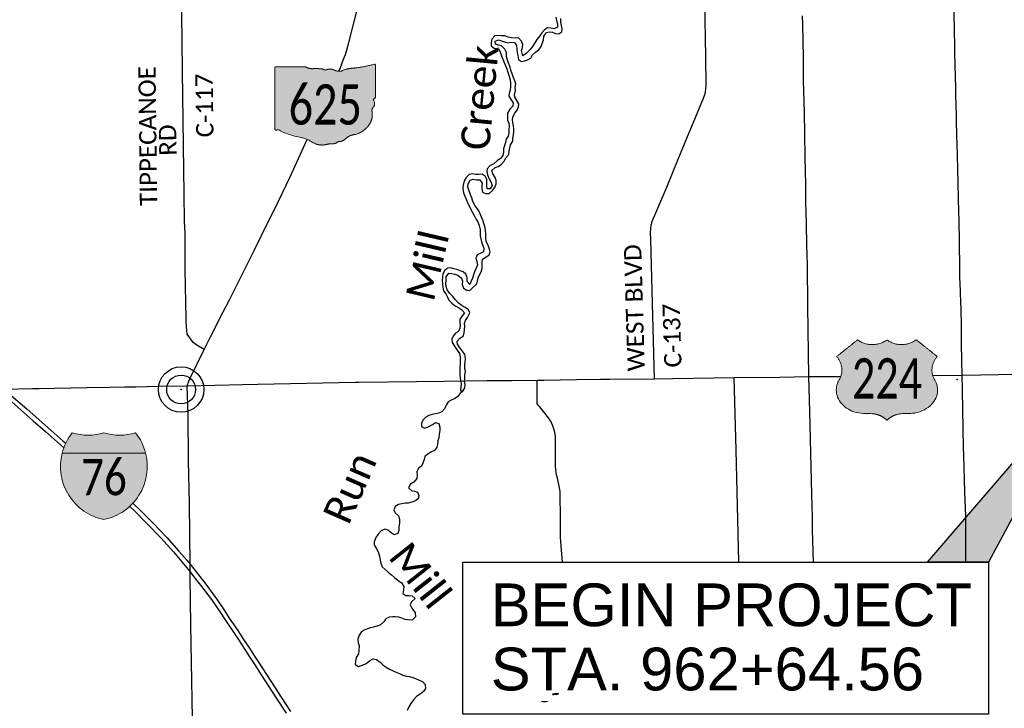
# Paper-space layout 'Title Sheet' of a CAD drawing. Header units: feet. Extents: x 0 to 34, y 0 to 22.
# Tile 13 of 47: x 2.6 to 5.8, y 17 to 19.3. Entities that reach past the tile are written whole.
import ezdxf
from ezdxf.enums import TextEntityAlignment as Align

# ---------------------------------------------------------------- set-up
doc = ezdxf.new("R2010")
doc.units = ezdxf.units.FT
doc.header["$MEASUREMENT"] = 0
for name, color, linetype in [('GM_X_County_Road', 3, 'Continuous'), ('GM_X_County_Road_Text', 3, 'Continuous'), ('GM_X_Interstate_Location', 7, 'Continuous'), ('GM_X_Interstate_Route', 1, 'Continuous'), ('GM_X_Interstate_Shield', 7, 'Continuous'), ('GM_X_Major_River', 5, 'Continuous'), ('GM_X_Major_River_Text', 5, 'Continuous'), ('GM_X_State_Location', 7, 'Continuous'), ('GM_X_State_Route', 1, 'Continuous'), ('GM_X_State_Shield', 7, 'Continuous'), ('GM_X_Unincorporated', 1, 'Continuous'), ('GM_X_Unincorporated_Location', 2, 'Continuous'), ('GM_X_US_Location', 7, 'Continuous'), ('GM_X_US_Route', 1, 'Continuous'), ('GM_X_US_Shield', 7, 'Continuous'), ('SH_Text', 7, 'Continuous')]:
    doc.layers.add(name, color=color, linetype=linetype)
doc.styles.add('Masked Slanted-Normal LS 0.50', font='ISO_FONTRIGHT.shx', dxfattribs={"height": 0.14})
doc.styles.add('Style-Calibri Light', font='calibril.ttf')
doc.styles.add('Style-Calibri Light IF', font='calibrili.ttf')

# ---------------------------------------------------------------- blocks, each defined once
blk = doc.blocks.new('Unicorp')
at = {"layer": 'GM_X_Unincorporated'}
for radius in [392.8488348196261, 249.0278639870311]:
    blk.add_circle((-3.637978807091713e-12, 0), radius, dxfattribs=at)

psp = doc.layouts.new('Title Sheet')

# ---------------------------------------------------------------- hatches: boundary and pattern name
at = {"layer": 'GM_X_Interstate_Shield', "lineweight": 0, "extrusion": (0, 0, -1)}
h = psp.add_hatch(color=1, dxfattribs=at)
edge = h.paths.add_edge_path()
edge.add_ellipse((-2.887025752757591, 17.8305556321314), major_axis=(-0.1775584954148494, 0), ratio=1, start_angle=194.1933550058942, end_angle=218.3310425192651)
edge.add_ellipse((-2.799627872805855, 18.11048640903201), major_axis=(-0.1775585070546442, 0), ratio=1, start_angle=73.00907499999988, end_angle=106.99092500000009, ccw=False)
edge.add_ellipse((-2.90340025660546, 18.11048641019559), major_axis=(-0.1775585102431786, 0), ratio=1, start_angle=73.00907708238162, end_angle=106.99092708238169, ccw=False)
edge.add_ellipse((-2.816002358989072, 17.83055563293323), major_axis=(-0.177558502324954, 0), ratio=1, start_angle=321.6689611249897, end_angle=345.806646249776)
edge.add_line((-2.988140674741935, 17.87409207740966), (-2.714887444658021, 17.87409207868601))
at = {"layer": 'GM_X_Interstate_Shield', "lineweight": 0}
h = psp.add_hatch(color=5, dxfattribs=at)
edge = h.paths.add_edge_path()
edge.add_arc((2.88702576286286, 17.83055563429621), 0.1775585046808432, 165.806646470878, 258.4630395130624)
edge.add_arc((2.816002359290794, 17.83055563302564), 0.1775585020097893, 281.536958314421, 374.1933537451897)
edge.add_line((2.988140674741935, 17.87409207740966), (2.714887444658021, 17.87409207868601))
at = {"layer": 'GM_X_State_Shield', "linetype": 'Continuous', "lineweight": 13, "extrusion": (0, 0, -1)}
h = psp.add_hatch(color=32, dxfattribs=at)
edge = h.paths.add_edge_path()
edge.add_spline(control_points=[(-3.740692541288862, 19.03915946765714), (-3.740692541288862, 19.09159383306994), (-3.740692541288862, 19.14402819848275), (-3.74108418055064, 19.14768120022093), (-3.736542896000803, 19.14718754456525), (-3.698687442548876, 19.13681507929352), (-3.658881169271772, 19.13355540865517), (-3.644424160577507, 19.13206434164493), (-3.631899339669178, 19.12609868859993), (-3.617621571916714, 19.12081406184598), (-3.604917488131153, 19.12823715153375), (-3.593473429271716, 19.13477555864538), (-3.581190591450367, 19.12929707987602), (-3.573583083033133, 19.12618240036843), (-3.568113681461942, 19.13143554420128), (-3.551430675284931, 19.13367215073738), (-3.534579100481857, 19.13249547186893), (-3.521295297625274, 19.13228921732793), (-3.510877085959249, 19.13888554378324), (-3.462583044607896, 19.13888554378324), (-3.414289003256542, 19.13888554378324), (-3.410542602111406, 19.13841202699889), (-3.411109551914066, 19.13541182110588), (-3.411109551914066, 19.03537588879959), (-3.411109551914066, 18.93533995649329), (-3.410570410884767, 18.93245705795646), (-3.414138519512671, 18.93186626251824), (-3.417552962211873, 18.93173930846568), (-3.42091271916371, 18.93224250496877), (-3.427464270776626, 18.93254211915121), (-3.430720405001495, 18.92798417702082), (-3.463103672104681, 18.9132748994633), (-3.499417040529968, 18.9066739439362), (-3.518971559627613, 18.90272594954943), (-3.533765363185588, 18.8917604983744), (-3.554207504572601, 18.87837531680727), (-3.579563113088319, 18.88430377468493), (-3.588254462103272, 18.88700208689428), (-3.597551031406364, 18.88644223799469), (-3.609094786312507, 18.88624509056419), (-3.617180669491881, 18.89283902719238), (-3.620833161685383, 18.89553049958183), (-3.625360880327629, 18.89389896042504), (-3.635492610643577, 18.89575135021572), (-3.641707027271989, 18.90241561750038), (-3.654714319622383, 18.91601444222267), (-3.676055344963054, 18.9173290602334), (-3.740018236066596, 18.93832480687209), (-3.729219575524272, 18.99295621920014), (-3.727820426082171, 19.00216590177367), (-3.735758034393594, 19.00892959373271), (-3.740415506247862, 19.01918498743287), (-3.734944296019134, 19.0291798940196), (-3.731377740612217, 19.03405541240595), (-3.73809557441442, 19.03579579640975), (-3.741097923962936, 19.0366512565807), (-3.740669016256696, 19.03917773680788), (-3.74066471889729, 19.03918145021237), (-3.740660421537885, 19.03918516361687), (-3.740676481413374, 19.03917231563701), (-3.740692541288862, 19.03915946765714)], knot_values=[0, 0, 0, 0.03333333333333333, 0.03333333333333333, 0.06666666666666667, 0.06666666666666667, 0.09999999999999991, 0.09999999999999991, 0.1333333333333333, 0.1333333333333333, 0.1666666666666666, 0.1666666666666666, 0.1999999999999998, 0.1999999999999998, 0.2333333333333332, 0.2333333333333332, 0.2666666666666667, 0.2666666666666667, 0.3, 0.3, 0.3333333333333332, 0.3333333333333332, 0.3666666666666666, 0.3666666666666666, 0.3999999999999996, 0.3999999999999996, 0.4333333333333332, 0.4333333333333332, 0.4666666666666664, 0.4666666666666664, 0.4999999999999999, 0.4999999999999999, 0.5333333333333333, 0.5333333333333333, 0.5666666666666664, 0.5666666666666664, 0.6, 0.6, 0.6333333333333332, 0.6333333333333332, 0.6666666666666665, 0.6666666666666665, 0.6999999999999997, 0.6999999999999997, 0.7333333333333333, 0.7333333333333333, 0.7666666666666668, 0.7666666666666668, 0.8, 0.8, 0.8333333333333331, 0.8333333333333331, 0.8666666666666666, 0.8666666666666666, 0.8999999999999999, 0.8999999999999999, 0.9333333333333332, 0.9333333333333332, 0.9666666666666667, 0.9666666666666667, 1, 1, 1], weights=[1, 1, 1, 0.6249693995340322, 1, 0.9935104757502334, 1, 0.9791826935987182, 1, 0.8617531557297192, 1, 0.844914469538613, 1, 0.7809197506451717, 1, 0.9920032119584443, 1, 0.9412601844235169, 1, 1, 1, 0.7094558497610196, 1, 1, 1, 0.7264816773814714, 1, 0.9933075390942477, 1, 0.8502449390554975, 1, 0.989290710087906, 1, 0.9689039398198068, 1, 0.8846157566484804, 1, 0.9753137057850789, 1, 0.917850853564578, 1, 0.8343830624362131, 1, 0.9384811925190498, 1, 0.9129281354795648, 1, 0.7843599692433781, 1, 0.9058533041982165, 1, 0.9284320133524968, 1, 0.6266506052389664, 1, 0.7764308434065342, 1, 1, 1, 1, 1], degree=2, periodic=0)
at = {"layer": 'GM_X_US_Shield', "linetype": 'Continuous', "lineweight": 13}
h = psp.add_hatch(color=32, dxfattribs=at)
edge = h.paths.add_edge_path()
edge.add_spline(control_points=[(5.319101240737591, 18.24517304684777), (5.284768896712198, 18.21770717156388), (5.250436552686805, 18.19024129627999), (5.282563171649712, 18.15353730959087), (5.258491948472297, 18.11307859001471), (5.193312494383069, 18.00210751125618), (5.346567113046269, 18.00347334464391), (5.353433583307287, 18.00347334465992), (5.360300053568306, 18.00347334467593), (5.394632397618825, 18.00347334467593), (5.415231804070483, 17.98150064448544), (5.435831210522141, 18.00347334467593), (5.47016355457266, 18.00347334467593), (5.477030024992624, 18.00347334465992), (5.483896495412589, 18.00347334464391), (5.637151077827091, 18.00210751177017), (5.571971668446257, 18.11307857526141), (5.547900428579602, 18.15353730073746), (5.580027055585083, 18.19024129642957), (5.545694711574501, 18.21770717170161), (5.511362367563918, 18.24517304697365), (5.463297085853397, 18.20748232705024), (5.415231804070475, 18.24517304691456), (5.367166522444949, 18.20748232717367), (5.319101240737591, 18.24517304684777)], knot_values=[0, 0, 0, 0.08333333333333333, 0.08333333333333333, 0.1666666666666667, 0.1666666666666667, 0.25, 0.25, 0.3333333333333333, 0.3333333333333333, 0.4166666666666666, 0.4166666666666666, 0.5, 0.5, 0.5833333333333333, 0.5833333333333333, 0.6666666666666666, 0.6666666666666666, 0.75, 0.75, 0.8333333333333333, 0.8333333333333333, 0.9166666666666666, 0.9166666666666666, 1, 1, 1], weights=[1, 1, 1, 0.8640385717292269, 1, 0.5313516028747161, 1, 1, 1, 0.8944271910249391, 1, 0.894427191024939, 1, 1, 1, 0.5313516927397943, 1, 0.8640385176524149, 1, 1, 1, 0.7141428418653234, 1, 0.7141428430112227, 1], degree=2, periodic=0)
at = {"layer": 'SH_Text', "extrusion": (0, 0, -1)}
psp.add_hatch(color=256, dxfattribs=at).paths.add_polyline_path([(-5.548131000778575, 17.51710860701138), (-6.08061233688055, 18.13537885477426), (-5.748131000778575, 17.51710860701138)])

# ---------------------------------------------------------------- linework, layer by layer
at = {"layer": 'GM_X_County_Road', "ltscale": 0.002, "flags": 128}
for points in [[(3.120652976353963, 18.31341526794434), (3.117208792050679, 18.4751785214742), (3.117025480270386, 18.59331090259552), (3.1151147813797, 18.63319227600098), (3.114650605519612, 18.72253348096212), (3.112196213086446, 18.88138362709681), (3.108548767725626, 19.12433551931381), (3.107338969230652, 19.22177005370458), (3.106359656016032, 19.3117059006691), (3.104701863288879, 19.36629200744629), (3.10403414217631, 19.41465921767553)], [(4.653655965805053, 18.11724830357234), (4.643461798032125, 18.52932472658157), (4.641884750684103, 18.57548067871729), (4.641405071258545, 18.59480157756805), (4.64182944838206, 18.60858293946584), (4.643631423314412, 18.62109174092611), (4.648189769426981, 18.63540252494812), (4.658023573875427, 18.66075315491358), (4.694957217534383, 18.74459276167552), (4.731521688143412, 18.83626094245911), (4.767421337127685, 18.92393375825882), (4.774855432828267, 18.94098169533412), (4.814365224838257, 19.03578411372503), (4.818883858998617, 19.04858682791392), (4.820954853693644, 19.05621226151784), (4.822272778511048, 19.06628527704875), (4.82312032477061, 19.07805279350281), (4.821978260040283, 19.17002112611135), (4.821218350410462, 19.23288759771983), (4.817767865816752, 19.41668766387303)], [(5.137819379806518, 19.30600299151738), (5.138494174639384, 19.27689117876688), (5.140517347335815, 19.17031750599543), (5.141234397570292, 19.09480244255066), (5.144090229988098, 18.98931990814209), (5.14520994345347, 18.91854774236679), (5.146553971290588, 18.84217641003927), (5.148569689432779, 18.75281531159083), (5.149017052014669, 18.69391318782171), (5.149465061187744, 18.66524630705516), (5.150615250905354, 18.6228011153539), (5.152340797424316, 18.55641211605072), (5.153664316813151, 18.49066305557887), (5.155654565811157, 18.3560961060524), (5.158867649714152, 18.12464572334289), (5.162062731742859, 18.01061690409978), (5.168608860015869, 17.73854510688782), (5.17009582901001, 17.66420872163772), (5.170480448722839, 17.62360653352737), (5.173230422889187, 17.51710860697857)], [(3.179777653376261, 18.21289391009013), (3.155958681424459, 18.22726871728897), (3.14810578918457, 18.2329430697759), (3.144255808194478, 18.23608407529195), (3.141165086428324, 18.23937736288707), (3.123552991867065, 18.26326029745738), (3.122724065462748, 18.27604377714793), (3.12082514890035, 18.3053270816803), (3.120652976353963, 18.31341526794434)], [(3.124599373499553, 18.0948379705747), (3.129531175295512, 18.10955449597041), (3.135510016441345, 18.12222298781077), (3.179777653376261, 18.21289391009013)], [(4.930659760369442, 17.51710860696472), (4.930594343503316, 17.51928290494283), (4.921655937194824, 17.88349890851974), (4.915204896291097, 18.12163644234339)], [(3.133841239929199, 17.48042532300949), (3.133748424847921, 17.48530948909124), (3.133497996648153, 17.49848375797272), (3.133376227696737, 17.51066263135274), (3.131394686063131, 17.70893619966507), (3.128572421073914, 17.84932353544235), (3.126969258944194, 18.00034752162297), (3.124599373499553, 18.0948379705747)], [(4.352580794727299, 17.51710860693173), (4.352549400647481, 17.51760893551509), (4.34855846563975, 17.57025218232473), (4.346367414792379, 17.59915440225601), (4.346075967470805, 17.65229271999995), (4.345484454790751, 17.74840931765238), (4.343423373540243, 17.76092060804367), (4.336063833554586, 17.79227310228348), (4.333856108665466, 17.80301842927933), (4.331206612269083, 17.81891554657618), (4.3301763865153, 17.83348730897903), (4.330470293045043, 17.9147388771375), (4.329587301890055, 17.92842768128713), (4.327379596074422, 17.9427054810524), (4.322227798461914, 17.96007467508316), (4.315456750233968, 17.97611842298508), (4.307508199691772, 17.98936605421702), (4.294996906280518, 18.00541043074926), (4.277185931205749, 18.0266059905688), (4.27380071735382, 18.03116931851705), (4.270562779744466, 18.03573204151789), (4.270120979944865, 18.04368059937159), (4.270024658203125, 18.11307707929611)], [(3.136600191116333, 17.31350870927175), (3.134064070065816, 17.46870338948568), (3.133841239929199, 17.48042532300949)], [(3.154932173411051, 15.57385312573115), (3.143623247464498, 16.88373885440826), (3.136600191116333, 17.31350870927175)]]:
    psp.add_lwpolyline(points, dxfattribs=at)
at = {"layer": 'GM_X_Interstate_Route', "flags": 128}
for points in [[(2.1, 18.39944181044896), (2.110111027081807, 18.39375236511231), (2.145642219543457, 18.37236792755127), (2.169165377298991, 18.35822120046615), (2.207492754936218, 18.33387591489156), (2.241707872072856, 18.3106813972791), (2.279871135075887, 18.28386866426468), (2.313592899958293, 18.25985211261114), (2.347314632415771, 18.23402611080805), (2.376760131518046, 18.21099688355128), (2.409659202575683, 18.18451285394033), (2.44963191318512, 18.15013310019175), (2.484998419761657, 18.11920749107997), (2.5142792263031, 18.093546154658), (2.524721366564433, 18.0840808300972), (2.547671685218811, 18.06327862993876), (2.59899494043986, 18.0188643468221), (2.638967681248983, 17.98333313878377), (2.678939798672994, 17.94796663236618), (2.718254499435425, 17.91375152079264), (2.726450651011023, 17.90633594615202)], [(2.1, 18.3817935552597), (2.120239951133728, 18.37007006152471), (2.15319306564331, 18.35001165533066), (2.189807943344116, 18.32724711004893), (2.222124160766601, 18.30559674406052), (2.253644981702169, 18.28426448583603), (2.290896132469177, 18.25720132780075), (2.327351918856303, 18.23061602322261), (2.356962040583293, 18.20753276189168), (2.38259230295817, 18.18683738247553), (2.410451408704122, 18.16375415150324), (2.444677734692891, 18.1338258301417), (2.477631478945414, 18.10517073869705), (2.501994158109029, 18.0837539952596), (2.510340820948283, 18.07641734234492), (2.511858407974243, 18.07508337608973), (2.540194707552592, 18.05056725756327), (2.580630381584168, 18.0149074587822), (2.620110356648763, 17.97988454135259), (2.660068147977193, 17.94470259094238), (2.699230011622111, 17.91031658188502), (2.72028957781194, 17.89159715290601)], [(2.936077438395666, 17.69975426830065), (2.953463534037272, 17.68330589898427), (2.991351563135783, 17.64541728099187), (3.037995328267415, 17.59638560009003), (3.078908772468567, 17.55101502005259), (3.11759281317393, 17.50564444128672), (3.133748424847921, 17.48530948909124), (3.149590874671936, 17.46536846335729), (3.168216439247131, 17.44228521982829), (3.203398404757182, 17.39500452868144), (3.234441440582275, 17.35027087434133), (3.246540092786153, 17.33196345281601), (3.271374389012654, 17.29455265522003), (3.292865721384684, 17.26175860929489), (3.312606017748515, 17.23151219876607), (3.326296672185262, 17.21017993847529), (3.345400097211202, 17.18072883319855), (3.365936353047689, 17.14888987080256), (3.390292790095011, 17.11147964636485), (3.414649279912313, 17.07375005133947), (3.447921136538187, 17.02264862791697)], [(2.946654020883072, 17.7103176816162), (2.975033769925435, 17.68279824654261), (3.011387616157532, 17.64627971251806), (3.057117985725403, 17.59791787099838), (3.096926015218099, 17.55333955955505), (3.122752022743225, 17.52405872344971), (3.133376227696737, 17.51066263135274), (3.153019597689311, 17.48589544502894), (3.184931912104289, 17.44493597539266), (3.220133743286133, 17.39690283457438), (3.242340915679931, 17.36531985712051), (3.262118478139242, 17.33414757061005), (3.2897159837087, 17.29392817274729), (3.30844407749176, 17.26394332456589), (3.327714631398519, 17.23602519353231), (3.344822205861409, 17.20921245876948), (3.361765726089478, 17.18371516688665), (3.383808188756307, 17.14999340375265), (3.409798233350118, 17.10969199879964), (3.432005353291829, 17.07531219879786), (3.462601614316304, 17.02810174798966)]]:
    psp.add_lwpolyline(points, dxfattribs=at)
at = {"layer": 'GM_X_Interstate_Shield', "color": 7, "linetype": 'Continuous', "lineweight": 0}
psp.add_line((2.714887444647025, 17.87409207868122), (2.988140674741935, 17.87409207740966), dxfattribs=at)
at = {"layer": 'GM_X_Interstate_Shield', "color": 1, "linetype": 'Continuous', "lineweight": 0, "flags": 128}
psp.add_lwpolyline([(2.714887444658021, 17.87409207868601, -0.1057116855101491), (2.747741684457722, 17.94067814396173, 0.1493700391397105), (2.85151406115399, 17.94067814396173, 0.1493700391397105), (2.955286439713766, 17.94067814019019, -0.1057116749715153), (2.988140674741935, 17.87409207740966)], format="xyb", close=True, dxfattribs=at)
at = {"layer": 'GM_X_Interstate_Shield', "color": 5, "linetype": 'Continuous', "lineweight": 0, "flags": 128}
psp.add_lwpolyline([(2.714887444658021, 17.87409207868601, 0.4278590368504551), (2.851514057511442, 17.65658454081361, 0.4278590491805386), (2.988140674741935, 17.87409207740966)], format="xyb", close=True, dxfattribs=at)
at = {"layer": 'GM_X_Major_River', "ltscale": 120, "flags": 128}
for points in [[(4.15289827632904, 19.20768700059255), (4.143405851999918, 19.20906957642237), (4.133494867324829, 19.2131074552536), (4.132966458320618, 19.22297109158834), (4.143129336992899, 19.2272949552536), (4.15304032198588, 19.22325707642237), (4.162561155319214, 19.21997677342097), (4.173587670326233, 19.21747487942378), (4.184169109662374, 19.21914533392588), (4.195555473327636, 19.21778927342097), (4.202523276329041, 19.20801654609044), (4.203837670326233, 19.196262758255), (4.204750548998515, 19.18602412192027), (4.206426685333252, 19.17541427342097), (4.208894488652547, 19.16253737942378), (4.218468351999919, 19.1558404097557), (4.228659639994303, 19.15826465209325), (4.238841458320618, 19.16144647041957), (4.248981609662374, 19.16728737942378), (4.254496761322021, 19.17837828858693), (4.264218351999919, 19.1868726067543), (4.275856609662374, 19.19387450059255), (4.283644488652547, 19.20499950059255), (4.28689827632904, 19.21529684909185), (4.290519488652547, 19.22636124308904), (4.291464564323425, 19.2389048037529), (4.300366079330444, 19.25156389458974), (4.310197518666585, 19.25284419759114), (4.32004979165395, 19.25260366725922), (4.329974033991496, 19.2478101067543), (4.340597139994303, 19.24682147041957), (4.350735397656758, 19.25266237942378), (4.351722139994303, 19.26255063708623), (4.350036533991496, 19.27391806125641), (4.347600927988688, 19.28451654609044), (4.347034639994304, 19.29703927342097)], [(4.331439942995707, 19.30099192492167), (4.333500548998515, 19.29000897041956), (4.337070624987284, 19.27942942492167), (4.336474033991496, 19.26878737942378), (4.325191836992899, 19.26331200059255), (4.315307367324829, 19.26544647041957), (4.304301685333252, 19.26680821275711), (4.293794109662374, 19.26020404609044), (4.285617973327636, 19.24983472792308), (4.278947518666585, 19.23986503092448), (4.268894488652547, 19.22833094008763), (4.261869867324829, 19.21683851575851), (4.255218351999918, 19.20573056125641), (4.245538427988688, 19.19458094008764), (4.235477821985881, 19.18342374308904), (4.223494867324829, 19.17413965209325), (4.219057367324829, 19.19192374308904), (4.221561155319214, 19.20183094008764), (4.222930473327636, 19.21134609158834), (4.218587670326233, 19.22305631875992), (4.209333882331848, 19.23355442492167), (4.198360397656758, 19.23263965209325), (4.186224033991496, 19.23360556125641), (4.174820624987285, 19.23609987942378)], [(4.174820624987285, 19.23609987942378), (4.164528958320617, 19.24013018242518), (4.153551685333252, 19.23959419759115), (4.143303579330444, 19.2409673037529), (4.131570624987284, 19.24003927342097), (4.121133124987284, 19.22887828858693), (4.119027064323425, 19.21783662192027), (4.119186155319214, 19.20720594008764), (4.129534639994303, 19.19937828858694), (4.143199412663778, 19.19767563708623), (4.149409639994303, 19.18788965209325), (4.153777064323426, 19.17466237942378), (4.158110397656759, 19.16371351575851), (4.162438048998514, 19.15314154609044), (4.166398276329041, 19.14180631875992), (4.170341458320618, 19.1316074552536), (4.173911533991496, 19.12102601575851), (4.178650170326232, 19.10818321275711), (4.181481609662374, 19.09645215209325), (4.182421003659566, 19.08431389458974), (4.182203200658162, 19.07367942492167), (4.181235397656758, 19.06265101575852), (4.177979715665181, 19.05235366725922), (4.177371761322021, 19.04247109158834), (4.184748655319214, 19.03080442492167), (4.191347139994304, 19.02026465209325), (4.189981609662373, 19.01037450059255), (4.180672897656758, 18.9996074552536), (4.173286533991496, 18.98697109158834), (4.172703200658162, 18.97556957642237), (4.173235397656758, 18.965325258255), (4.176805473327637, 18.95474381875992), (4.178481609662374, 18.94413397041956), (4.176754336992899, 18.93309798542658), (4.176915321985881, 18.92246540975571), (4.175188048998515, 18.91142942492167), (4.168519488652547, 18.90145972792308), (4.166778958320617, 18.89118321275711), (4.162758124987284, 18.88163207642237), (4.160273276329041, 18.87058472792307), (4.159680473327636, 18.85956389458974), (4.157947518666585, 18.84890669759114), (4.15014827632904, 18.83854116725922), (4.138905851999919, 18.8304048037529), (4.127680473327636, 18.82113207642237), (4.116025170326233, 18.81526844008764), (4.106705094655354, 18.805262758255), (4.105343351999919, 18.79498813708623), (4.107392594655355, 18.78476465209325), (4.112885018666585, 18.77231200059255), (4.119885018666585, 18.76026086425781), (4.122699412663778, 18.74966806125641), (4.116407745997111, 18.73970404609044), (4.105803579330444, 18.73955253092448), (4.104902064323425, 18.74903359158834), (4.105504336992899, 18.7592949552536), (4.104953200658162, 18.77067942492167), (4.0998793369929, 18.78047866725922), (4.089546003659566, 18.78754684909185), (4.078581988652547, 18.78587071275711), (4.068356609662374, 18.78572487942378), (4.058083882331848, 18.78861503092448), (4.047517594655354, 18.78580631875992), (4.037813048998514, 18.77617374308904), (4.031150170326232, 18.765825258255), (4.027953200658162, 18.75172866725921), (4.026616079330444, 18.73993889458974), (4.02871077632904, 18.72667563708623), (4.033428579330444, 18.71535177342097), (4.037742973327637, 18.70553927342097), (4.04209524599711, 18.69345025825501), (4.04792479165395, 18.68366048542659), (4.051860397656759, 18.6738423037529), (4.05847782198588, 18.66216616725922), (4.06354979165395, 18.65236503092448), (4.069409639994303, 18.64067753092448), (4.075998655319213, 18.63089912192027), (4.07958577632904, 18.61917942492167), (4.083182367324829, 18.60669836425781), (4.083727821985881, 18.59569268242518), (4.083883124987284, 18.58544268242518), (4.085167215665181, 18.57558662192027), (4.087589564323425, 18.5657476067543), (4.09114827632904, 18.55592563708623), (4.095854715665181, 18.54536124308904), (4.094517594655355, 18.53357147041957), (4.083239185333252, 18.52771162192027), (4.07346077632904, 18.52301465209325), (4.069449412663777, 18.51270404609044), (4.073028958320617, 18.50136313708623), (4.074331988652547, 18.49036881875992), (4.069947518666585, 18.47967374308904), (4.065206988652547, 18.46745404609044), (4.061939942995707, 18.45791237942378), (4.057934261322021, 18.44722298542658), (4.053538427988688, 18.43728737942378), (4.049921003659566, 18.4258423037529), (4.040671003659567, 18.4363423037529), (4.040481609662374, 18.44887071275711), (4.036907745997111, 18.45983283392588), (4.027311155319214, 18.46805063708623)], [(3.971453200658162, 18.42889533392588), (3.971671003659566, 18.43953169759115), (3.972250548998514, 18.4513101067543), (3.981157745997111, 18.46359040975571), (3.991028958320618, 18.46221351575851), (4.000911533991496, 18.460075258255), (4.010816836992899, 18.4564199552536), (4.022322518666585, 18.4470923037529), (4.025129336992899, 18.43688018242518), (4.024159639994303, 18.42585177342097), (4.028498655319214, 18.41452222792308), (4.039218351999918, 18.40708094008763), (4.049833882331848, 18.40647298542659), (4.059528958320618, 18.41686692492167), (4.071494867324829, 18.42729116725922), (4.075133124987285, 18.4372173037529), (4.076862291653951, 18.44825328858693), (4.081636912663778, 18.45819457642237), (4.088277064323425, 18.47006389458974), (4.090010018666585, 18.48072109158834), (4.090246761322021, 18.4902173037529), (4.090479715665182, 18.49971351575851), (4.091095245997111, 18.50921919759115), (4.101987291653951, 18.515450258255), (4.112858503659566, 18.52320215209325), (4.116496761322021, 18.53312639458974), (4.113277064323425, 18.54561124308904), (4.108943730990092, 18.55656200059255), (4.103481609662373, 18.56711692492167), (4.102155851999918, 18.57962828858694), (4.101979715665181, 18.59139912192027), (4.101030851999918, 18.60391616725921), (4.09820130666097, 18.61564722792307), (4.09502327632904, 18.62547487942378), (4.09182630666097, 18.63644078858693), (4.087511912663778, 18.64625328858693), (4.083551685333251, 18.65758851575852), (4.078449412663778, 18.66928927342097), (4.067248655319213, 18.68355631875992), (4.059828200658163, 18.69826086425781), (4.055866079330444, 18.70959609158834), (4.051540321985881, 18.72016616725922), (4.047178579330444, 18.73301654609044), (4.043195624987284, 18.74587071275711), (4.044182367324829, 18.75575707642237), (4.050824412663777, 18.76762639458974), (4.0610043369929, 18.77080821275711), (4.070886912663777, 18.76867374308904), (4.081869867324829, 18.76882904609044), (4.090364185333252, 18.75831768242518), (4.089371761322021, 18.7488101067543), (4.088377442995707, 18.73930253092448), (4.091203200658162, 18.72795215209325), (4.100733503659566, 18.72391048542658), (4.113229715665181, 18.72446919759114), (4.123703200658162, 18.73335366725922), (4.131121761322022, 18.74371351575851), (4.136246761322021, 18.75555821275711), (4.136087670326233, 18.76618889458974), (4.132907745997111, 18.77601654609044), (4.124385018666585, 18.78842563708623), (4.121953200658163, 18.79902412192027), (4.132036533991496, 18.80866237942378), (4.142583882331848, 18.81261124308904), (4.153080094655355, 18.81997487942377), (4.162396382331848, 18.83036313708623), (4.169042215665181, 18.84184987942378), (4.177604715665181, 18.85184609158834), (4.178580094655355, 18.86249192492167), (4.180301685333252, 18.87391048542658), (4.183188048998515, 18.88344268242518), (4.190205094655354, 18.89531578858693), (4.190820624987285, 18.90481768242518), (4.192169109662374, 18.91585177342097), (4.193534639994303, 18.92574381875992), (4.193771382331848, 18.93524003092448), (4.192106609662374, 18.94508851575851), (4.190046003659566, 18.95607147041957), (4.189144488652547, 18.96555253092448), (4.190136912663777, 18.9750601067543), (4.19639827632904, 18.98692184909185), (4.204197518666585, 18.99728548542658), (4.209350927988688, 19.00723434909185), (4.20957630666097, 19.01749003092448), (4.203722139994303, 19.02879874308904), (4.196748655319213, 19.038950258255), (4.195455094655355, 19.0491851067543), (4.19907630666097, 19.06024950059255), (4.198515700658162, 19.07239344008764), (4.199869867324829, 19.0830449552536), (4.196684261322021, 19.09325328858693), (4.191949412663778, 19.1057173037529), (4.188390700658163, 19.11553927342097), (4.183667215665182, 19.12724192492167), (4.181244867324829, 19.13708094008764), (4.176119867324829, 19.15029874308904), (4.173318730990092, 19.16013207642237), (4.169341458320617, 19.17260556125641), (4.169146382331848, 19.18551465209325), (4.164049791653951, 19.19683472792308), (4.15289827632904, 19.20768700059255)], [(4.027311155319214, 18.46805063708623), (4.017796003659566, 18.47095025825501), (4.007500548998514, 18.47535934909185), (3.996860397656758, 18.47748624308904), (3.986955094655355, 18.48114154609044), (3.977135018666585, 18.47910366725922), (3.967377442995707, 18.47288586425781), (3.961502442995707, 18.46065101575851), (3.960532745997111, 18.44962450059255), (3.959159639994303, 18.44010934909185), (3.960095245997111, 18.42835177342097), (3.961398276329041, 18.4173574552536), (3.963854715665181, 18.40524192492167), (3.97082630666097, 18.39508851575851), (3.976661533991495, 18.38491806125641), (3.981356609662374, 18.37511313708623), (3.990597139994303, 18.3653726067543), (4.001345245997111, 18.35603169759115), (4.012030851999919, 18.35086881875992), (4.021989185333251, 18.34379684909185), (4.032369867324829, 18.33369268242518), (4.024941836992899, 18.32371162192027), (4.016403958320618, 18.31219836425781), (4.016546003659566, 18.30270404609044), (4.017445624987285, 18.29322487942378), (4.016458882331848, 18.28333851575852), (4.012074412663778, 18.27264154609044), (4.002305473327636, 18.2671851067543), (3.994879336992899, 18.25720594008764), (3.990104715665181, 18.247262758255), (3.991400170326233, 18.23664912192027), (3.99916532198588, 18.22422866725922), (4.0053793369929, 18.21406389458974), (4.015434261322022, 18.20053737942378), (4.017879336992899, 18.18918131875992), (4.018424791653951, 18.17817563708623), (4.018235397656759, 18.16564154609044), (4.017258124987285, 18.15499381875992), (4.017051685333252, 18.14359798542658), (4.017250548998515, 18.1303101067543), (4.018180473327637, 18.11893131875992), (4.020222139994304, 18.10908851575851), (4.021125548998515, 18.0996074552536), (4.020131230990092, 18.09009987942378), (4.018760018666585, 18.08058662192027), (4.023411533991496, 18.07393321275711)], [(4.023411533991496, 18.07393321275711), (4.027150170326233, 18.07691048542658), (4.03304979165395, 18.08762639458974), (4.034403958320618, 18.0982779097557), (4.031970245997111, 18.10887639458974), (4.032958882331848, 18.11876654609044), (4.032786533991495, 18.1301548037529), (4.034894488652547, 18.14119647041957), (4.032839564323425, 18.15180063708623), (4.032672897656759, 18.1628101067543), (4.034028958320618, 18.17346351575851), (4.035385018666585, 18.18411692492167), (4.032921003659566, 18.19661124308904), (4.025938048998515, 18.20752412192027), (4.015511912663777, 18.22066616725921), (4.009680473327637, 18.23045594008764), (4.008010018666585, 18.24068321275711), (4.01733577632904, 18.25031200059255), (4.028222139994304, 18.25692374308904), (4.030714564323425, 18.2675923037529), (4.03207630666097, 18.27786503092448), (4.033038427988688, 18.28927222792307), (4.032133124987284, 18.29913018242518), (4.035777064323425, 18.30867753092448), (4.041693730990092, 18.31825518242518), (4.049047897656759, 18.33317184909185), (4.044731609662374, 18.3429824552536), (4.034758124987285, 18.35119457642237), (4.024824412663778, 18.35674950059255), (4.011428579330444, 18.3656699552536), (4.0029418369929, 18.37580253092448), (3.994063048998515, 18.38668700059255), (3.984053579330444, 18.39717753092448), (3.975171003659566, 18.40844078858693), (3.971974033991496, 18.41940859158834), (3.971453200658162, 18.42889533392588)], [(4.021958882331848, 18.07600897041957), (4.009983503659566, 18.05957525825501), (3.999106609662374, 18.05220215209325), (3.988955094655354, 18.04712071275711), (3.978796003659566, 18.04241806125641), (3.971760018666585, 18.03168321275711), (3.967019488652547, 18.01946351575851), (3.958072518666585, 18.00984040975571), (3.946771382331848, 18.00550139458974), (3.936962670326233, 18.00270404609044), (3.926008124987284, 18.00064912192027), (3.915453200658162, 17.99707904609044), (3.905674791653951, 17.99238207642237), (3.895979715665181, 17.98199003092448), (3.891589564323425, 17.97167374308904), (3.891360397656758, 17.96179684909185), (3.901672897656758, 17.9562476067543), (3.91335282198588, 17.96059419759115), (3.927252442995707, 17.96838775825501), (3.937392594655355, 17.97422866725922), (3.947671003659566, 17.97095783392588), (3.950879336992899, 17.9592324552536), (3.951428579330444, 17.94784798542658), (3.949328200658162, 17.93642374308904), (3.947617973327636, 17.92424950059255), (3.945114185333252, 17.91433851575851), (3.943771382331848, 17.90292942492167), (3.94126380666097, 17.89339912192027), (3.933854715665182, 17.8822798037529), (3.924064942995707, 17.8783423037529), (3.912797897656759, 17.87172487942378), (3.90270130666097, 17.86284609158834), (3.900193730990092, 17.85331578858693), (3.89582630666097, 17.84148056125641), (3.891051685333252, 17.83153927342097), (3.881307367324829, 17.82456389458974), (3.876169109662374, 17.81347866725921), (3.877481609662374, 17.80172677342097), (3.876500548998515, 17.79145783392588), (3.865695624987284, 17.77953169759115), (3.855197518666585, 17.77216616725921), (3.848551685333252, 17.76067942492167), (3.859311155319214, 17.75058094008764), (3.869169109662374, 17.74995972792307), (3.878703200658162, 17.7459199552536), (3.883025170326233, 17.73572866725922), (3.880917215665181, 17.72468700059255), (3.871167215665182, 17.71809040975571), (3.859492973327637, 17.71336692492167), (3.847411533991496, 17.71053737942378), (3.837564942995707, 17.71039533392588), (3.826992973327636, 17.7079654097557), (3.815659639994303, 17.7059048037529), (3.805150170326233, 17.69929874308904), (3.800381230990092, 17.68897866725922), (3.805455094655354, 17.67917942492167), (3.81583577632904, 17.66907336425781), (3.819030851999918, 17.65810556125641), (3.818858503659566, 17.64443321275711), (3.81751380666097, 17.63302222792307), (3.816934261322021, 17.62124003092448), (3.813296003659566, 17.61131578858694), (3.802008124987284, 17.6062173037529), (3.792051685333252, 17.61329306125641), (3.780939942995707, 17.62148624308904), (3.771042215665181, 17.62476465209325), (3.759758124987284, 17.61928737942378), (3.749313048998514, 17.60850707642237), (3.742265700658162, 17.59853169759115), (3.736422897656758, 17.58401844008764), (3.735820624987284, 17.57375707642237), (3.743182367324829, 17.56284987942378), (3.749046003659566, 17.55078169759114), (3.753430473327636, 17.53641427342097), (3.756265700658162, 17.52430253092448), (3.758697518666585, 17.51370404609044), (3.762282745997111, 17.5019824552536), (3.77226380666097, 17.49339154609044), (3.782246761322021, 17.4844199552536), (3.793369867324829, 17.47546351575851), (3.803343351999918, 17.46725328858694), (3.815233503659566, 17.45754874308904), (3.826343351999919, 17.44935177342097), (3.833345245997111, 17.43730253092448), (3.832754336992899, 17.4262798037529), (3.830280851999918, 17.41447298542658), (3.839850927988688, 17.40777412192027), (3.850080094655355, 17.4079199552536), (3.86070130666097, 17.40693321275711), (3.870296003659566, 17.39871540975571), (3.859093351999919, 17.38792184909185), (3.854318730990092, 17.37798056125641), (3.860176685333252, 17.36629306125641), (3.870627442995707, 17.35163207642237), (3.871212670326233, 17.33797109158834), (3.862271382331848, 17.32796919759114), (3.850919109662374, 17.32704684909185), (3.8380043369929, 17.32914154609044), (3.826947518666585, 17.33392184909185), (3.817426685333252, 17.33720404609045), (3.806419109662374, 17.33856578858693)], [(3.806419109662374, 17.33856578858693), (3.796572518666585, 17.33842374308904), (3.785610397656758, 17.3367476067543), (3.775072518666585, 17.33204116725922), (3.767652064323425, 17.3216851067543), (3.757189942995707, 17.31204116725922), (3.745506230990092, 17.30807904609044), (3.734188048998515, 17.30488018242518), (3.724381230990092, 17.30208094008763), (3.714583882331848, 17.29852412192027), (3.703278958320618, 17.29456578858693), (3.693528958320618, 17.28797487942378), (3.687617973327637, 17.27801654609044), (3.683267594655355, 17.2650449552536), (3.684206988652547, 17.25290669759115), (3.687385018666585, 17.24307904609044), (3.686472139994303, 17.22825707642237), (3.684750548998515, 17.21683851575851), (3.677347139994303, 17.2053423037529), (3.675631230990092, 17.1935449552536), (3.674667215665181, 17.18213965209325), (3.685373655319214, 17.17545594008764), (3.698568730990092, 17.17981957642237), (3.710218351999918, 17.18606200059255), (3.720703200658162, 17.1941851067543), (3.733104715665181, 17.20081578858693), (3.744502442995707, 17.19869836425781), (3.756002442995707, 17.18974950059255), (3.765621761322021, 17.18001465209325), (3.775570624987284, 17.17331957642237), (3.786652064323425, 17.16702222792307), (3.798106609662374, 17.16110934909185), (3.810313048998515, 17.15558851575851), (3.820983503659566, 17.15156200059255), (3.830508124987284, 17.14790101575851), (3.841544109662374, 17.14464154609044), (3.852184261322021, 17.14251465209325), (3.862833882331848, 17.13963018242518), (3.873894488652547, 17.13484987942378), (3.884184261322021, 17.13082147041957), (3.894468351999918, 17.12717184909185), (3.903333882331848, 17.1170449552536), (3.903913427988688, 17.10376275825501), (3.898008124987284, 17.09342563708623), (3.886769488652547, 17.08491048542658), (3.876260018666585, 17.07830442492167), (3.864697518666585, 17.06636692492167), (3.856913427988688, 17.05486313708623), (3.849504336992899, 17.04374571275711), (3.844758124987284, 17.03190669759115)]]:
    psp.add_lwpolyline(points, dxfattribs=at)
at = {"layer": 'GM_X_State_Route', "ltscale": 0.002, "flags": 128}
for points in [[(5.673681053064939, 17.51710860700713), (5.673637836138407, 17.51867456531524), (5.673294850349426, 17.59078392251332), (5.673294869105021, 17.60992729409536), (5.673294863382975, 17.66735722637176), (5.67014265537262, 17.74719516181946), (5.66706805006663, 17.86754104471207), (5.666427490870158, 17.89261314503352), (5.66231407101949, 18.07915226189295), (5.661202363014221, 18.12956823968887), (5.659838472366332, 18.22940992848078), (5.658815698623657, 18.28906206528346), (5.65779541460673, 18.3511282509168), (5.657029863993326, 18.36677246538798), (5.65473453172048, 18.43275013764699), (5.654394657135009, 18.44609842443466), (5.653799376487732, 18.50119282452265), (5.653033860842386, 18.54353357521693), (5.652779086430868, 18.56742524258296), (5.651503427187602, 18.63365771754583), (5.649633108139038, 18.70278075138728), (5.648187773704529, 18.76212593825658), (5.647082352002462, 18.8006409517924), (5.645987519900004, 18.85054934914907), (5.644242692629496, 18.91611755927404), (5.642993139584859, 18.96068469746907), (5.642975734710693, 18.98114080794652), (5.641146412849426, 19.04426392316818), (5.640697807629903, 19.06992342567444), (5.63952776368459, 19.10612071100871), (5.637697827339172, 19.1826144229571), (5.63725293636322, 19.20493902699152), (5.636712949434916, 19.26079769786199), (5.63220924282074, 19.45572705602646)], [(3.620260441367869, 19.12412537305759), (3.626017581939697, 19.13697296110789), (3.636408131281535, 19.16373286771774), (3.641943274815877, 19.17860040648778), (3.650941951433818, 19.20956264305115), (3.695200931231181, 19.38238486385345)], [(3.124599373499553, 18.0948379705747), (3.129531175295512, 18.10955449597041), (3.135510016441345, 18.12222298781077), (3.179777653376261, 18.21289391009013), (3.200702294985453, 18.25430635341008), (3.242372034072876, 18.33661153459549), (3.262534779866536, 18.3764366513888), (3.344466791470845, 18.5401365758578), (3.36496388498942, 18.58169998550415), (3.423465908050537, 18.69856227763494), (3.459763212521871, 18.7767076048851), (3.499903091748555, 18.86225474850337), (3.51750676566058, 18.90105446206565)]]:
    psp.add_lwpolyline(points, dxfattribs=at)
at = {"layer": 'GM_X_State_Shield', "color": 7, "linetype": 'Continuous', "lineweight": 13}
psp.add_rational_spline([(3.740692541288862, 19.03915946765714), (3.740692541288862, 19.09159383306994), (3.740692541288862, 19.14402819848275), (3.74108418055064, 19.14768120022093), (3.736542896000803, 19.14718754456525), (3.698687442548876, 19.13681507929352), (3.658881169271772, 19.13355540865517), (3.644424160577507, 19.13206434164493), (3.631899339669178, 19.12609868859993), (3.617621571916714, 19.12081406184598), (3.604917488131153, 19.12823715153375), (3.593473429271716, 19.13477555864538), (3.581190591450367, 19.12929707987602), (3.573583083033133, 19.12618240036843), (3.568113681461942, 19.13143554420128), (3.551430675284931, 19.13367215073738), (3.534579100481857, 19.13249547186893), (3.521295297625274, 19.13228921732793), (3.510877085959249, 19.13888554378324), (3.462583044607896, 19.13888554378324), (3.414289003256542, 19.13888554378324), (3.410542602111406, 19.13841202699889), (3.411109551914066, 19.13541182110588), (3.411109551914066, 19.03537588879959), (3.411109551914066, 18.93533995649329), (3.410570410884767, 18.93245705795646), (3.414138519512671, 18.93186626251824), (3.417552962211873, 18.93173930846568), (3.42091271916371, 18.93224250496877), (3.427464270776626, 18.93254211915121), (3.430720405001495, 18.92798417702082), (3.463103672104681, 18.9132748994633), (3.499417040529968, 18.9066739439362), (3.518971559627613, 18.90272594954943), (3.533765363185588, 18.8917604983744), (3.554207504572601, 18.87837531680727), (3.579563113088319, 18.88430377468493), (3.588254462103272, 18.88700208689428), (3.597551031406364, 18.88644223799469), (3.609094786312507, 18.88624509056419), (3.617180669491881, 18.89283902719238), (3.620833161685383, 18.89553049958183), (3.625360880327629, 18.89389896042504), (3.635492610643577, 18.89575135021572), (3.641707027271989, 18.90241561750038), (3.654714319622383, 18.91601444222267), (3.676055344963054, 18.9173290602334), (3.740018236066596, 18.93832480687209), (3.729219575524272, 18.99295621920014), (3.727820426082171, 19.00216590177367), (3.735758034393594, 19.00892959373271), (3.740415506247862, 19.01918498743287), (3.734944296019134, 19.0291798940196), (3.731377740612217, 19.03405541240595), (3.73809557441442, 19.03579579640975), (3.741097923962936, 19.0366512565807), (3.740669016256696, 19.03917773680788), (3.74066471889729, 19.03918145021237), (3.740660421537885, 19.03918516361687), (3.740676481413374, 19.03917231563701), (3.740692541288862, 19.03915946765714)], [1, 1, 1, 0.6249693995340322, 1, 0.9935104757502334, 1, 0.9791826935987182, 1, 0.8617531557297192, 1, 0.844914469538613, 1, 0.7809197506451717, 1, 0.9920032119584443, 1, 0.9412601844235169, 1, 1, 1, 0.7094558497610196, 1, 1, 1, 0.7264816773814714, 1, 0.9933075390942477, 1, 0.8502449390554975, 1, 0.989290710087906, 1, 0.9689039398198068, 1, 0.8846157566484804, 1, 0.9753137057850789, 1, 0.917850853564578, 1, 0.8343830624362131, 1, 0.9384811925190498, 1, 0.9129281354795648, 1, 0.7843599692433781, 1, 0.9058533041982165, 1, 0.9284320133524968, 1, 0.6266506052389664, 1, 0.7764308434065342, 1, 1, 1, 1, 1], degree=2, knots=[0, 0, 0, 0.03333333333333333, 0.03333333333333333, 0.06666666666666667, 0.06666666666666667, 0.09999999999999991, 0.09999999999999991, 0.1333333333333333, 0.1333333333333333, 0.1666666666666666, 0.1666666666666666, 0.1999999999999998, 0.1999999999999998, 0.2333333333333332, 0.2333333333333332, 0.2666666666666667, 0.2666666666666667, 0.3, 0.3, 0.3333333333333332, 0.3333333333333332, 0.3666666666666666, 0.3666666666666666, 0.3999999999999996, 0.3999999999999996, 0.4333333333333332, 0.4333333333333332, 0.4666666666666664, 0.4666666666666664, 0.4999999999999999, 0.4999999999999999, 0.5333333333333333, 0.5333333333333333, 0.5666666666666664, 0.5666666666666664, 0.6, 0.6, 0.6333333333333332, 0.6333333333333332, 0.6666666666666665, 0.6666666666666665, 0.6999999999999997, 0.6999999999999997, 0.7333333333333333, 0.7333333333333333, 0.7666666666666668, 0.7666666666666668, 0.8, 0.8, 0.8333333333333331, 0.8333333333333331, 0.8666666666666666, 0.8666666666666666, 0.8999999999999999, 0.8999999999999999, 0.9333333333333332, 0.9333333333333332, 0.9666666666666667, 0.9666666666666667, 1, 1, 1], dxfattribs=at)
at = {"layer": 'GM_X_Unincorporated_Location'}
for p in [(5.644752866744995, 18.11469254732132), (3.104217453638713, 18.08238710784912)]:
    psp.add_point(p, dxfattribs=at)
at = {"layer": 'GM_X_US_Route', "ltscale": 0.002, "flags": 128}
for points in [[(2.524721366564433, 18.0840808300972), (2.618218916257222, 18.08542923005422), (2.638378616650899, 18.08577424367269), (2.796632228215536, 18.08848261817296), (2.869985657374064, 18.08999279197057), (2.920227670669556, 18.09102714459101), (2.955664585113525, 18.09170722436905), (3.030082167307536, 18.0931354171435), (3.124599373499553, 18.0948379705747), (3.305650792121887, 18.09898508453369), (3.355942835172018, 18.10013704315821), (3.675030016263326, 18.10604131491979), (3.686191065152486, 18.10624760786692), (3.875471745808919, 18.10864179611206), (3.96560542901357, 18.10978187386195), (4.105813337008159, 18.11155533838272), (4.186967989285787, 18.11206236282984), (4.270024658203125, 18.11307707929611), (4.291328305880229, 18.11320381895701), (4.398731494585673, 18.11472556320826), (4.477730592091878, 18.11586637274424), (4.507051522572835, 18.1160967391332), (4.653655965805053, 18.11724830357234), (4.714013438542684, 18.11826096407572), (4.915204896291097, 18.12163644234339), (5.064341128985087, 18.12268282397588), (5.158867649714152, 18.12464572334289), (5.206149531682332, 18.12477495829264), (5.264085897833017, 18.12489674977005)], [(5.565156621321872, 18.12865192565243), (5.661202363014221, 18.12956823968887), (5.840122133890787, 18.13213449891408)]]:
    psp.add_lwpolyline(points, dxfattribs=at)
at = {"layer": 'GM_X_US_Shield', "color": 7, "linetype": 'Continuous', "lineweight": 13}
psp.add_rational_spline([(5.319101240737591, 18.24517304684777), (5.284768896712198, 18.21770717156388), (5.250436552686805, 18.19024129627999), (5.282563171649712, 18.15353730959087), (5.258491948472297, 18.11307859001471), (5.193312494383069, 18.00210751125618), (5.346567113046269, 18.00347334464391), (5.353433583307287, 18.00347334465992), (5.360300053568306, 18.00347334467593), (5.394632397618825, 18.00347334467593), (5.415231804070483, 17.98150064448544), (5.435831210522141, 18.00347334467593), (5.47016355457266, 18.00347334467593), (5.477030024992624, 18.00347334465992), (5.483896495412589, 18.00347334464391), (5.637151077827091, 18.00210751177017), (5.571971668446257, 18.11307857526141), (5.547900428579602, 18.15353730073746), (5.580027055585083, 18.19024129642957), (5.545694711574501, 18.21770717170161), (5.511362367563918, 18.24517304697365), (5.463297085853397, 18.20748232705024), (5.415231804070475, 18.24517304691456), (5.367166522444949, 18.20748232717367), (5.319101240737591, 18.24517304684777)], [1, 1, 1, 0.8640385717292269, 1, 0.5313516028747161, 1, 1, 1, 0.8944271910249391, 1, 0.894427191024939, 1, 1, 1, 0.5313516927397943, 1, 0.8640385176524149, 1, 1, 1, 0.7141428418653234, 1, 0.7141428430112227, 1], degree=2, knots=[0, 0, 0, 0.08333333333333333, 0.08333333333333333, 0.1666666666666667, 0.1666666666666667, 0.25, 0.25, 0.3333333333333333, 0.3333333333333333, 0.4166666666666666, 0.4166666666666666, 0.5, 0.5, 0.5833333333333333, 0.5833333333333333, 0.6666666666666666, 0.6666666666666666, 0.75, 0.75, 0.8333333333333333, 0.8333333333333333, 0.9166666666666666, 0.9166666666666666, 1, 1, 1], dxfattribs=at)
at = {"layer": 'SH_Text', "flags": 128}
psp.add_lwpolyline([(5.548131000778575, 17.51710860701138), (6.08061233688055, 18.13537885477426), (5.748131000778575, 17.51710860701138)], close=True, dxfattribs=at)

# ---------------------------------------------------------------- block references
at = {"layer": 'GM_X_Unincorporated', "xscale": 0.0001893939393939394, "yscale": 0.0001893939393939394, "zscale": 0.0001893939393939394}
psp.add_blockref('Unicorp', (3.104217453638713, 18.08238710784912), dxfattribs=at)

# ---------------------------------------------------------------- texts
at = {"layer": 'GM_X_County_Road_Text', "style": 'Style-Calibri Light'}
for s, height, rotation, p in [('TIPPECANOE', 0.05681818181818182, 90.67543000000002, (3.026129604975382, 18.68347173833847)), ('C-117', 0.0568181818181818, 90.826927, (3.21052800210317, 18.90816805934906)), ('RD', 0.05681818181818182, 90.989098, (3.089477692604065, 18.84795436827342)), ('WEST BLVD', 0.05681818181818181, 91.69178, (4.622803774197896, 18.14275156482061)), ('C-137', 0.05681818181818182, 91.652458, (4.742995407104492, 18.15542510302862)), ('C-135', 0.05681818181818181, 271.102158, (5.069781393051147, 17.28235026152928)), ('5', 0.05681818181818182, 75.368874, (4.449253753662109, 17.15112919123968)), ('2', 0.05681818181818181, 51.79000500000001, (4.416322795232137, 17.10092102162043)), ('3', 0.05681818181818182, 27.10647, (4.364681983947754, 17.06811658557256)), ('C', 0.05681818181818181, 0.378584, (4.266915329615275, 17.05886313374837)), ('-', 0.05681818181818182, 5.245163, (4.318841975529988, 17.05942796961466))]:
    psp.add_text(s, height=height, rotation=rotation, dxfattribs=at).set_placement(p)
at = {"layer": 'GM_X_Interstate_Location', "style": 'Style-Calibri Light'}
psp.add_text('76', height=0.0001893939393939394, rotation=1e-05, dxfattribs=at).set_placement((2.812795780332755, 17.75933297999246))
for s, p in [(',', (2.961371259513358, 17.68883088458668)), ('-', (2.961386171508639, 17.68883088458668)), ('.', (2.961371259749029, 17.68883088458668))]:
    psp.add_text(s, height=0.0001893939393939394, dxfattribs=at).set_placement(p, align=Align.MIDDLE_CENTER)
at = {"layer": 'GM_X_Interstate_Shield', "color": 7, "linetype": 'Continuous', "lineweight": 0, "true_color": 0xffffff, "style": 'Style-Calibri Light', "width": 0.800064}
psp.add_attdef('76', text='76', height=0.1183712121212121, dxfattribs=at).set_placement((2.851514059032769, 17.73648791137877), align=Align.CENTER)
at = {"layer": 'GM_X_Major_River_Text', "style": 'Style-Calibri Light IF'}
for s, height, rotation, p in [('Creek', 0.09474095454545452, 84.64661111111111, (4.128486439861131, 19.03384194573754)), ('Mill', 0.09474739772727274, 76.81091944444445, (3.956648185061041, 18.47733110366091)), ('Run', 0.09474736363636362, 66.17902777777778, (3.6997445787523, 17.74240755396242)), ('Mill', 0.0947228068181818, 308.3490472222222, (3.849835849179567, 17.44417182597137))]:
    psp.add_text(s, height=height, rotation=rotation, dxfattribs=at).set_placement(p, align=Align.CENTER)
at = {"layer": 'GM_X_State_Location', "style": 'Style-Calibri Light'}
psp.add_text('625', height=0.0001893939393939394, rotation=1e-05, dxfattribs=at).set_placement((3.565984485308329, 19.05536326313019))
for s, p in [('s', (3.632896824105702, 19.06923600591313)), ('r', (3.632884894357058, 19.06923600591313))]:
    psp.add_text(s, height=0.0001893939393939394, dxfattribs=at).set_placement(p, align=Align.MIDDLE_CENTER)
at = {"layer": 'GM_X_State_Shield', "color": 9, "linetype": 'Continuous', "lineweight": 13, "style": 'Style-Calibri Light', "width": 0.7679984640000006}
psp.add_attdef('625', text='625', height=0.1318362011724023, dxfattribs=at).set_placement((3.576231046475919, 18.94943393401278), align=Align.CENTER)
at = {"layer": 'GM_X_US_Location', "style": 'Style-Calibri Light'}
for s, p in [('0', (4.954312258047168, 18.1188300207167)), ('/', (4.954314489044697, 18.1188300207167))]:
    psp.add_text(s, height=0.0001893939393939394, dxfattribs=at).set_placement(p, align=Align.MIDDLE_CENTER)
psp.add_text('224', height=0.0001893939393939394, rotation=1e-05, dxfattribs=at).set_placement((4.895982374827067, 18.07953069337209))
at = {"layer": 'GM_X_US_Shield', "color": 9, "linetype": 'Continuous', "lineweight": 13, "style": 'Style-Calibri Light', "width": 0.7338651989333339}
psp.add_attdef('224', text='224', height=0.1318362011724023, dxfattribs=at).set_placement((5.415402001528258, 18.05291192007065), align=Align.CENTER)

# ---------------------------------------------------------------- next in the draw order: texts
at = {"layer": 'SH_Text', "insert": (4.118086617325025, 17.44755067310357), "char_height": 0.14, "attachment_point": 1, "line_spacing_factor": 0.9, "style": 'Masked Slanted-Normal LS 0.50', "bg_fill": 3, "box_fill_scale": 1.25, "bg_fill_color": 7, "bg_fill_transparency": 0}
psp.add_mtext('{\\fArial|b0|i0|c0|p39;BEGIN PROJECT\\PSTA. 962+64.56}', dxfattribs=at)

# ---------------------------------------------------------------- next in the draw order: linework, layer by layer
at = {"layer": 'SH_Text', "flags": 128}
psp.add_lwpolyline([(4.026835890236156, 17.51710860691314), (5.748131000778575, 17.51710860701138), (5.748131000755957, 17.01987947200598), (4.026835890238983, 17.01987947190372)], close=True, dxfattribs=at)

doc.saveas('drawing.dxf')
